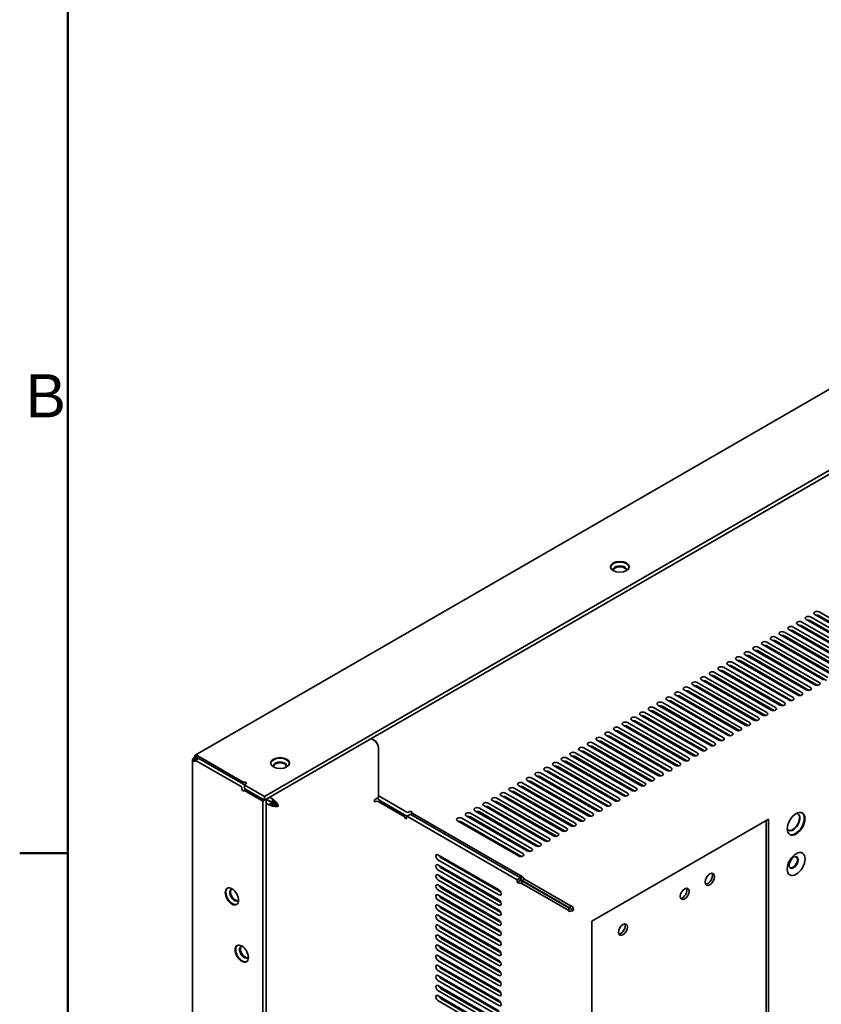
# Model space of a CAD drawing. Header units: millimetres. Extents: x 0 to 2100, y 0 to 1485.
# Tile 3 of 14: x 31 to 356, y 310 to 709. Entities that reach past the tile are written whole.
import ezdxf

# ---------------------------------------------------------------- set-up
doc = ezdxf.new("R2010")
doc.units = ezdxf.units.MM
doc.header["$LTSCALE"] = 5
for name, color, linetype, lineweight in [('Rahmen_0', 7, 'Continuous', 50), ('Rahmen_2', 7, 'Continuous', 50), ('Sichtbare Kanten(ISO)', 7, 'Continuous', 35)]:
    doc.layers.add(name, color=color, linetype=linetype, lineweight=lineweight)
doc.styles.add('Aktuell-BSI', font='arial.ttf')

# ---------------------------------------------------------------- blocks, each defined once
blk = doc.blocks.new('Ränder Standardrahmen')
at = {"layer": 'Rahmen_0'}
blk.add_line((10, 74.25), (6.1, 74.25), dxfattribs=at)
at = {"layer": 'Rahmen_0', "flags": 128}
blk.add_lwpolyline([(10, 10), (10, 287), (410, 287), (410, 10), (10, 10)], dxfattribs=at)
at = {"layer": 'Rahmen_2', "insert": (6.594, 109.625), "char_height": 3.5, "attachment_point": 7, "style": 'Aktuell-BSI'}
blk.add_mtext('B', dxfattribs=at)

msp = doc.modelspace()

# ---------------------------------------------------------------- linework, layer by layer
at = {"layer": 'Sichtbare Kanten(ISO)'}
for p, q in [((101.64, 411.02), (543.27, 665.99)), ((573.2, 650.34), (129.84, 394.37)), ((573.2, 648.81), (129.84, 392.84)), ((353.11, 468.16), (377.86, 453.87)), ((379.63, 454.89), (354.88, 469.18)), ((354.88, 467.65), (379.07, 453.68)), ((346.04, 464.07), (370.79, 449.79)), ((372.56, 450.81), (347.81, 465.1)), ((347.81, 463.56), (371.99, 449.6)), ((349.57, 466.12), (374.32, 451.83)), ((376.09, 452.85), (351.34, 467.14)), ((351.34, 465.61), (375.53, 451.64)), ((338.97, 459.99), (363.72, 445.7)), ((365.48, 446.72), (340.74, 461.01)), ((340.74, 459.48), (364.92, 445.52)), ((342.5, 462.03), (367.25, 447.74)), ((369.02, 448.77), (344.27, 463.05)), ((344.27, 461.52), (368.46, 447.56)), ((331.9, 455.91), (356.65, 441.62)), ((358.41, 442.64), (333.66, 456.93)), ((333.66, 455.4), (357.85, 441.43)), ((335.43, 457.95), (360.18, 443.66)), ((361.95, 444.68), (337.2, 458.97)), ((337.2, 457.44), (361.39, 443.48)), ((324.83, 451.83), (349.57, 437.54)), ((351.34, 438.56), (326.59, 452.85)), ((328.36, 453.87), (353.11, 439.58)), ((354.88, 440.6), (330.13, 454.89)), ((330.13, 453.36), (354.32, 439.39)), ((317.75, 447.74), (342.5, 433.46)), ((344.27, 434.48), (319.52, 448.77)), ((321.29, 449.79), (346.04, 435.5)), ((347.81, 436.52), (323.06, 450.81)), ((323.06, 449.28), (347.25, 435.31)), ((326.59, 451.32), (350.78, 437.35)), ((310.68, 443.66), (335.43, 429.37)), ((337.2, 430.39), (312.45, 444.68)), ((314.22, 445.7), (338.97, 431.41)), ((340.74, 432.44), (315.99, 446.72)), ((315.99, 445.19), (340.17, 431.23)), ((319.52, 447.23), (343.71, 433.27)), ((303.61, 439.58), (328.36, 425.29)), ((330.13, 426.31), (305.38, 440.6)), ((307.15, 441.62), (331.9, 427.33)), ((333.66, 428.35), (308.92, 442.64)), ((308.92, 441.11), (333.1, 427.15)), ((312.45, 443.15), (336.64, 429.19)), ((296.54, 435.5), (321.29, 421.21)), ((323.06, 422.23), (298.31, 436.52)), ((300.08, 437.54), (324.83, 423.25)), ((326.59, 424.27), (301.84, 438.56)), ((301.84, 437.03), (326.03, 423.06)), ((305.38, 439.07), (329.57, 425.1)), ((289.47, 431.41), (314.22, 417.13)), ((315.99, 418.15), (291.24, 432.44)), ((293.01, 433.46), (317.75, 419.17)), ((319.52, 420.19), (294.77, 434.48)), ((294.77, 432.95), (318.96, 418.98)), ((298.31, 434.99), (322.5, 421.02)), ((308.92, 414.06), (284.17, 428.35)), ((285.93, 429.37), (310.68, 415.08)), ((312.45, 416.11), (287.7, 430.39)), ((287.7, 428.86), (311.89, 414.9)), ((291.24, 430.9), (315.43, 416.94)), ((301.84, 409.98), (277.1, 424.27)), ((278.86, 425.29), (303.61, 411)), ((305.38, 412.02), (280.63, 426.31)), ((280.63, 424.78), (304.82, 410.82)), ((282.4, 427.33), (307.15, 413.04)), ((284.17, 426.82), (308.36, 412.86)), ((294.77, 405.9), (270.02, 420.19)), ((271.79, 421.21), (296.54, 406.92)), ((298.31, 407.94), (273.56, 422.23)), ((273.56, 420.7), (297.75, 406.73)), ((275.33, 423.25), (300.08, 408.96)), ((277.1, 422.74), (301.28, 408.77)), ((174.21, 417.13), (173.06, 417.79)), ((174.26, 417.15), (173.11, 417.81)), ((287.7, 401.82), (262.95, 416.11)), ((264.72, 417.13), (289.47, 402.84)), ((291.24, 403.86), (266.49, 418.15)), ((266.49, 416.62), (290.68, 402.65)), ((268.26, 419.17), (293.01, 404.88)), ((270.02, 418.66), (294.21, 404.69)), ((176.07, 413.91), (176.07, 393.96)), ((176.11, 413.94), (176.11, 395.16)), ((280.63, 397.73), (255.88, 412.02)), ((257.65, 413.04), (282.4, 398.75)), ((284.17, 399.78), (259.42, 414.06)), ((259.42, 412.53), (283.61, 398.57)), ((261.19, 415.08), (285.93, 400.8)), ((262.95, 414.57), (287.14, 400.61)), ((100.65, 409.32), (102.38, 409.32)), ((100.65, 95.43), (100.65, 409.32)), ((100.85, 409.7), (102.4, 409.33)), ((100.85, 408.87), (102.26, 409.24)), ((100.85, 408.87), (102.14, 409.18)), ((100.85, 408.87), (101.92, 409.05)), ((102.55, 409.42), (101.41, 410.65)), ((102.46, 409.36), (101.42, 409.96)), ((102.55, 409.41), (101.47, 410.03)), ((101.63, 408.88), (102.96, 409.65)), ((102.56, 409.42), (101.64, 411.02)), ((102.12, 411.07), (102.57, 409.42)), ((102.61, 409.45), (102.12, 411.07)), ((102.12, 411.07), (102.71, 409.5)), ((102.13, 408.83), (120.34, 398.32)), ((102.79, 409.55), (102.79, 410.8)), ((121.23, 400.15), (102.79, 410.8)), ((121.66, 399.09), (103.46, 409.6)), ((273.56, 393.65), (248.81, 407.94)), ((250.58, 408.96), (275.33, 394.67)), ((277.1, 395.69), (252.35, 409.98)), ((252.35, 408.45), (276.54, 394.49)), ((254.11, 411), (278.86, 396.71)), ((255.88, 410.49), (280.07, 396.53)), ((266.49, 389.57), (241.74, 403.86)), ((243.51, 404.88), (268.26, 390.59)), ((270.02, 391.61), (245.28, 405.9)), ((245.28, 404.37), (269.46, 390.4)), ((247.04, 406.92), (271.79, 392.63)), ((248.81, 406.41), (273, 392.44)), ((121.89, 399.37), (122.33, 399.62)), ((259.42, 385.49), (234.67, 399.78)), ((236.44, 400.8), (261.19, 386.51)), ((262.95, 387.53), (238.2, 401.82)), ((238.2, 400.29), (262.39, 386.32)), ((239.97, 402.84), (264.72, 388.55)), ((241.74, 402.33), (265.93, 388.36)), ((120.69, 397.71), (120.69, 397.2)), ((122.26, 397.21), (121.45, 396.74)), ((121.7, 396.72), (129.18, 392.4)), ((121.74, 399.16), (121.74, 397.63)), ((129.84, 394.37), (121.89, 398.96)), ((121.89, 397.43), (129.84, 392.84)), ((252.35, 381.4), (227.6, 395.69)), ((229.37, 396.71), (254.11, 382.42)), ((255.88, 383.45), (231.13, 397.73)), ((231.13, 396.2), (255.32, 382.24)), ((232.9, 398.75), (257.65, 384.47)), ((234.67, 398.24), (258.86, 384.28)), ((129.18, 392.4), (130.5, 393.17)), ((129.18, 392.4), (129.18, 78.15)), ((129.84, 392.84), (129.84, 394.37)), ((130.5, 393.17), (130.46, 393.19)), ((132.98, 391.74), (130.5, 393.17)), ((130.5, 393.17), (130.5, 78.92)), ((130.5, 391.64), (131.65, 390.97)), ((130.55, 393.24), (133.02, 391.81)), ((131.65, 390.97), (132.98, 391.74)), ((133.22, 391.6), (131.65, 390.97)), ((133.02, 393.35), (131.87, 394.01)), ((133.22, 391.6), (132.5, 390.6)), ((133.02, 393.35), (133.02, 391.81)), ((133.77, 392.8), (133.02, 391.81)), ((133.77, 392.8), (133.27, 391.67)), ((133.27, 391.67), (134.49, 392.05)), ((134.49, 392.05), (133.55, 391.51)), ((133.55, 391.51), (135.06, 391.22)), ((176.07, 393.96), (174.83, 393.24)), ((174.83, 392.22), (174.92, 392.27)), ((186.46, 386.22), (175.98, 392.27)), ((187.6, 387.91), (176.64, 394.24)), ((176.64, 392.71), (187.6, 386.38)), ((245.28, 377.32), (220.53, 391.61)), ((222.29, 392.63), (247.04, 378.34)), ((248.81, 379.36), (224.06, 393.65)), ((224.06, 392.12), (248.25, 378.16)), ((225.83, 394.67), (250.58, 380.38)), ((227.6, 394.16), (251.79, 380.2)), ((132.5, 390.6), (133.51, 391.43)), ((133.51, 391.43), (133.51, 390.35)), ((133.51, 390.35), (133.8, 391.27)), ((133.8, 391.27), (135.36, 390.36)), ((133.8, 391.27), (134.51, 390.27)), ((133.84, 391.34), (135.41, 390.44)), ((135.06, 391.22), (133.84, 391.34)), ((188.75, 388.17), (188.31, 387.91)), ((189.53, 387.74), (189.53, 386.8)), ((233.77, 362.07), (189.67, 387.53)), ((238.2, 373.24), (213.46, 387.53)), ((215.22, 388.55), (239.97, 374.26)), ((241.74, 375.28), (216.99, 389.57)), ((216.99, 388.04), (241.18, 374.07)), ((218.76, 390.59), (243.51, 376.3)), ((220.53, 390.08), (244.72, 376.11)), ((187.47, 386.05), (187.47, 385.54)), ((187.57, 386.28), (188.9, 387.04)), ((232.4, 360.52), (187.82, 386.25)), ((189.15, 387.02), (233.72, 361.28)), ((208.15, 384.47), (232.9, 370.18)), ((234.67, 371.2), (209.92, 385.49)), ((209.92, 383.96), (234.11, 369.99)), ((211.69, 386.51), (236.44, 372.22)), ((213.46, 386), (237.64, 372.03)), ((334.28, 385.13), (262.69, 343.79)), ((333.4, 384.62), (333.4, 236.63)), ((334.28, 236.12), (334.28, 385.13)), ((224.95, 356.4), (200.2, 370.69)), ((200.2, 368.65), (224.95, 354.36)), ((225.71, 355.45), (201.52, 369.41)), ((224.95, 352.32), (200.2, 366.61)), ((200.2, 364.56), (224.95, 350.28)), ((225.71, 351.36), (201.52, 365.33)), ((224.95, 348.23), (200.2, 362.52)), ((200.2, 360.48), (224.95, 346.19)), ((225.71, 347.28), (201.52, 361.25)), ((233.72, 361.28), (232.4, 360.52)), ((232.4, 360.52), (232.4, 359.51)), ((232.4, 359.51), (233.72, 360.28)), ((233.72, 360.28), (233.72, 361.28)), ((233.72, 360.57), (233.77, 360.54)), ((233.93, 362.17), (233.77, 362.07)), ((233.77, 362.07), (233.77, 360.54)), ((233.77, 360.54), (233.93, 360.64)), ((233.93, 360.64), (233.93, 362.17)), ((253.29, 349.16), (234.25, 360.15)), ((234.25, 359.07), (234.25, 360.15)), ((234.31, 360.24), (235.25, 360.78)), ((234.31, 360.24), (253.35, 349.25)), ((254.28, 349.79), (235.25, 360.78)), ((224.95, 344.15), (200.2, 358.44)), ((200.2, 356.4), (224.95, 342.11)), ((225.71, 343.2), (201.52, 357.16)), ((234.25, 359.07), (253.29, 348.07)), ((224.95, 340.07), (200.2, 354.36)), ((200.2, 352.32), (224.95, 338.03)), ((225.71, 339.12), (201.52, 353.08)), ((224.95, 335.99), (200.2, 350.28)), ((200.2, 348.23), (224.95, 333.95)), ((225.71, 335.03), (201.52, 349)), ((253.29, 348.07), (253.29, 349.16)), ((253.29, 348.07), (253.29, 347.7)), ((253.35, 349.25), (254.28, 349.79)), ((255.15, 348.15), (253.82, 348.91)), ((254.61, 349.98), (254.28, 349.79)), ((224.95, 331.9), (200.2, 346.19)), ((200.2, 344.15), (224.95, 329.86)), ((225.71, 330.95), (201.52, 344.92)), ((262.69, 343.79), (262.69, 194.78)), ((224.95, 327.82), (200.2, 342.11)), ((200.2, 340.07), (224.95, 325.78)), ((225.71, 326.87), (201.52, 340.83)), ((224.95, 323.74), (200.2, 338.03)), ((200.2, 335.99), (224.95, 321.7)), ((225.71, 322.79), (201.52, 336.75)), ((224.95, 319.66), (200.2, 333.95)), ((200.2, 331.9), (224.95, 317.62)), ((225.71, 318.7), (201.52, 332.67)), ((224.95, 315.57), (200.2, 329.86)), ((200.2, 327.82), (224.95, 313.53)), ((225.71, 314.62), (201.52, 328.59)), ((224.95, 311.49), (200.2, 325.78)), ((200.2, 323.74), (224.95, 309.45)), ((225.71, 310.54), (201.52, 324.5)), ((224.95, 307.41), (200.2, 321.7)), ((200.2, 319.66), (224.95, 305.37)), ((225.71, 306.46), (201.52, 320.42)), ((224.95, 303.33), (200.2, 317.62)), ((200.2, 315.57), (224.95, 301.29)), ((225.71, 302.37), (201.52, 316.34)), ((224.95, 299.24), (200.2, 313.53)), ((225.71, 298.29), (201.52, 312.26)), ((200.2, 311.49), (224.95, 297.2))]:
    msp.add_line(p, q, dxfattribs=at)
for centre, major_axis in [((274, 487.5), (3.81, 0)), ((136.12, 407.89), (3.81, 0)), ((345.51, 383.24), (2.53, 4.38)), ((345.51, 366.91), (2.56, 4.43)), ((344.49, 367.5), (1.31, 2.27)), ((310.51, 360.69), (1.38, 2.38)), ((116.63, 353.77), (-1.91, 3.3)), ((300.34, 354.82), (1.28, 2.22)), ((275.24, 340.32), (1.28, 2.22)), ((120.6, 330.55), (-1.91, 3.3))]:
    msp.add_ellipse(centre, major_axis=major_axis, ratio=0.57735, dxfattribs=at)
for centre, major_axis, ratio, start_param, end_param in [((274, 487.24), (-3.81, 0), 0.57735, 3.199585, 6.225193), ((274, 486.32), (2.69, 0), 0.57735, 5.98792, 9.720043), ((274, 485.97), (-2.69, 0), 0.57735, 3.256959, 6.167819), ((350.46, 466.63), (-1.25, 0), 0.57735, 3.926991, 7.068583), ((353.99, 468.67), (-1.25, 0), 0.57735, 3.926991, 7.068583), ((353.99, 467.14), (1.25, 0), 0.57735, 0.785398, 1.832596), ((346.92, 464.58), (-1.25, 0), 0.57735, 3.926991, 7.068583), ((346.92, 463.05), (1.25, 0), 0.57735, 0.785398, 1.832596), ((350.46, 465.1), (1.25, 0), 0.57735, 0.785398, 1.832596), ((339.85, 460.5), (-1.25, 0), 0.57735, 3.926991, 7.068583), ((339.85, 458.97), (1.25, 0), 0.57735, 0.785398, 1.832596), ((343.39, 462.54), (-1.25, 0), 0.57735, 3.926991, 7.068583), ((343.39, 461.01), (1.25, 0), 0.57735, 0.785398, 1.832596), ((332.78, 456.42), (-1.25, 0), 0.57735, 3.926991, 7.068583), ((332.78, 454.89), (1.25, 0), 0.57735, 0.785398, 1.832596), ((336.32, 458.46), (-1.25, 0), 0.57735, 3.926991, 7.068583), ((336.32, 456.93), (1.25, 0), 0.57735, 0.785398, 1.832596), ((325.71, 452.34), (-1.25, 0), 0.57735, 3.926991, 7.068583), ((325.71, 450.81), (1.25, 0), 0.57735, 0.785398, 1.832596), ((329.24, 454.38), (-1.25, 0), 0.57735, 3.926991, 7.068583), ((329.24, 452.85), (1.25, 0), 0.57735, 0.785398, 1.832596), ((318.64, 448.25), (-1.25, 0), 0.57735, 3.926991, 7.068583), ((318.64, 446.72), (1.25, 0), 0.57735, 0.785398, 1.832596), ((322.17, 450.3), (-1.25, 0), 0.57735, 3.926991, 7.068583), ((322.17, 448.77), (1.25, 0), 0.57735, 0.785398, 1.832596), ((311.57, 444.17), (-1.25, 0), 0.57735, 3.926991, 7.068583), ((311.57, 442.64), (1.25, 0), 0.57735, 0.785398, 1.832596), ((315.1, 446.21), (-1.25, 0), 0.57735, 3.926991, 7.068583), ((315.1, 444.68), (1.25, 0), 0.57735, 0.785398, 1.832596), ((304.5, 440.09), (-1.25, 0), 0.57735, 3.926991, 7.068583), ((308.03, 442.13), (-1.25, 0), 0.57735, 3.926991, 7.068583), ((308.03, 440.6), (1.25, 0), 0.57735, 0.785398, 1.832596), ((353.99, 440.09), (1.25, 0), 0.57735, 3.926991, 7.068583), ((297.42, 436.01), (-1.25, 0), 0.57735, 3.926991, 7.068583), ((300.96, 438.05), (-1.25, 0), 0.57735, 3.926991, 7.068583), ((300.96, 436.52), (1.25, 0), 0.57735, 0.785398, 1.832596), ((304.5, 438.56), (1.25, 0), 0.57735, 0.785398, 1.832596), ((346.92, 436.01), (1.25, 0), 0.57735, 3.926991, 7.068583), ((350.46, 438.05), (1.25, 0), 0.57735, 3.926991, 7.068583), ((290.35, 431.92), (-1.25, 0), 0.57735, 3.926991, 7.068583), ((293.89, 433.97), (-1.25, 0), 0.57735, 3.926991, 7.068583), ((293.89, 432.44), (1.25, 0), 0.57735, 0.785398, 1.832596), ((297.42, 434.48), (1.25, 0), 0.57735, 0.785398, 1.832596), ((339.85, 431.92), (1.25, 0), 0.57735, 3.926991, 7.068583), ((343.39, 433.97), (1.25, 0), 0.57735, 3.926991, 7.068583), ((283.28, 427.84), (-1.25, 0), 0.57735, 3.926991, 7.068583), ((286.82, 429.88), (-1.25, 0), 0.57735, 3.926991, 7.068583), ((286.82, 428.35), (1.25, 0), 0.57735, 0.785398, 1.832596), ((290.35, 430.39), (1.25, 0), 0.57735, 0.785398, 1.832596), ((332.78, 427.84), (1.25, 0), 0.57735, 3.926991, 7.068583), ((336.32, 429.88), (1.25, 0), 0.57735, 3.926991, 7.068583), ((276.21, 423.76), (-1.25, 0), 0.57735, 3.926991, 7.068583), ((279.75, 425.8), (-1.25, 0), 0.57735, 3.926991, 7.068583), ((279.75, 424.27), (1.25, 0), 0.57735, 0.785398, 1.832596), ((283.28, 426.31), (1.25, 0), 0.57735, 0.785398, 1.832596), ((325.71, 423.76), (1.25, 0), 0.57735, 3.926991, 7.068583), ((329.24, 425.8), (1.25, 0), 0.57735, 3.926991, 7.068583), ((269.14, 419.68), (-1.25, 0), 0.57735, 3.926991, 7.068583), ((272.68, 421.72), (-1.25, 0), 0.57735, 3.926991, 7.068583), ((272.68, 420.19), (1.25, 0), 0.57735, 0.785398, 1.832596), ((276.21, 422.23), (1.25, 0), 0.57735, 0.785398, 1.832596), ((318.64, 419.68), (1.25, 0), 0.57735, 3.926991, 7.068583), ((322.17, 421.72), (1.25, 0), 0.57735, 3.926991, 7.068583), ((174.21, 414.98), (-1.31, 2.27), 0.57735, 3.926991, 5.497787), ((174.26, 415.01), (-1.31, 2.27), 0.57735, 3.926991, 5.497787), ((262.07, 415.59), (-1.25, 0), 0.57735, 3.926991, 7.068583), ((265.61, 417.64), (-1.25, 0), 0.57735, 3.926991, 7.068583), ((265.61, 416.11), (1.25, 0), 0.57735, 0.785398, 1.832596), ((269.14, 418.15), (1.25, 0), 0.57735, 0.785398, 1.832596), ((311.57, 415.59), (1.25, 0), 0.57735, 3.926991, 7.068583), ((315.1, 417.64), (1.25, 0), 0.57735, 3.926991, 7.068583), ((255, 411.51), (-1.25, 0), 0.57735, 3.926991, 7.068583), ((258.53, 413.55), (-1.25, 0), 0.57735, 3.926991, 7.068583), ((258.53, 412.02), (1.25, 0), 0.57735, 0.785398, 1.832596), ((262.07, 414.06), (1.25, 0), 0.57735, 0.785398, 1.832596), ((304.5, 411.51), (1.25, 0), 0.57735, 3.926991, 7.068583), ((308.03, 413.55), (1.25, 0), 0.57735, 3.926991, 7.068583), ((103.28, 409.12), (2.62, -0.23), 0.391979, 2.783974, 3.176673), ((103.28, 409.32), (2.62, 0), 0.445205, 3.141593, 3.534292), ((103.28, 408.88), (2.62, -0.52), 0.399383, 2.434903, 2.827602), ((103.28, 409.5), (-2.62, -0.12), 0.543707, 0.367361, 0.76006), ((103.32, 408.96), (-1.76, 2.01), 0.399383, 0.313991, 0.70669), ((102.95, 408.74), (1.31, -2.27), 0.379581, 3.141593, 3.534292), ((101.45, 409.99), (0.0221, 0.0383), 0.57735, 3.141593, 6.283185), ((102.13, 408.02), (-0.5, 0.866), 0.57735, 5.497787, 7.068583), ((102.95, 408.74), (-1.31, 2.27), 0.445205, 5.890486, 6.283185), ((102.79, 408.65), (1.21, -2.33), 0.543707, 2.381533, 2.774232), ((103.46, 408.78), (-0.5, 0.866), 0.57735, 5.497787, 6.283185), ((136.12, 407.63), (-3.81, 0), 0.57735, 3.199585, 6.225193), ((136.12, 406.72), (2.69, 0), 0.57735, 5.98792, 9.720043), ((136.12, 406.36), (-2.69, 0), 0.57735, 3.256959, 6.167819), ((247.93, 407.43), (-1.25, 0), 0.57735, 3.926991, 7.068583), ((251.46, 409.47), (-1.25, 0), 0.57735, 3.926991, 7.068583), ((251.46, 407.94), (1.25, 0), 0.57735, 0.785398, 1.832596), ((255, 409.98), (1.25, 0), 0.57735, 0.785398, 1.832596), ((297.42, 407.43), (1.25, 0), 0.57735, 3.926991, 7.068583), ((300.96, 409.47), (1.25, 0), 0.57735, 3.926991, 7.068583), ((240.86, 403.35), (-1.25, 0), 0.57735, 3.926991, 7.068583), ((244.39, 405.39), (-1.25, 0), 0.57735, 3.926991, 7.068583), ((244.39, 403.86), (1.25, 0), 0.57735, 0.785398, 1.832596), ((247.93, 405.9), (1.25, 0), 0.57735, 0.785398, 1.832596), ((290.35, 403.35), (1.25, 0), 0.57735, 3.926991, 7.068583), ((293.89, 405.39), (1.25, 0), 0.57735, 3.926991, 7.068583), ((121.58, 400.36), (0.5, 0), 0.57735, 3.926991, 5.11339), ((121.97, 399.83), (0.5, 0), 0.57735, 5.497787, 8.254983), ((233.79, 399.26), (-1.25, 0), 0.57735, 3.926991, 7.068583), ((237.32, 401.31), (-1.25, 0), 0.57735, 3.926991, 7.068583), ((237.32, 399.78), (1.25, 0), 0.57735, 0.785398, 1.832596), ((240.86, 401.82), (1.25, 0), 0.57735, 0.785398, 1.832596), ((283.28, 399.26), (1.25, 0), 0.57735, 3.926991, 7.068583), ((286.82, 401.31), (1.25, 0), 0.57735, 3.926991, 7.068583), ((120.34, 397.91), (-0.25, 0.433), 0.57735, 3.926991, 5.497787), ((121.05, 396.99), (0.25, -0.433), 0.57735, 3.926991, 6.684187), ((121.7, 396.31), (-0.25, 0.433), 0.57735, 5.497787, 6.684187), ((121.66, 398.68), (0.25, -0.433), 0.57735, 2.143815, 2.356194), ((122.24, 399.16), (-0.5, 0), 0.57735, 5.497787, 7.068583), ((122.24, 397.63), (-0.5, 0), 0.57735, 0, 0.785398), ((226.71, 395.18), (-1.25, 0), 0.57735, 3.926991, 7.068583), ((230.25, 397.22), (-1.25, 0), 0.57735, 3.926991, 7.068583), ((230.25, 395.69), (1.25, 0), 0.57735, 0.785398, 1.832596), ((233.79, 397.73), (1.25, 0), 0.57735, 0.785398, 1.832596), ((276.21, 395.18), (1.25, 0), 0.57735, 3.926991, 7.068583), ((279.75, 397.22), (1.25, 0), 0.57735, 3.926991, 7.068583), ((133.51, 392.04), (-0.742, 0.16), 0.675461, 0.930068, 1.322767), ((133.02, 391.2), (-1.43, 2.2), 0.609119, 5.07329, 5.46599), ((133.06, 391.23), (-0.53, 0.55), 0.616583, 4.953514, 5.346213), ((133.51, 392), (-0.689, 0.517), 0.57113, 1.583158, 1.975857), ((133.18, 391.29), (-0.751, 0.4), 0.448058, 4.439802, 4.832501), ((133.35, 391.39), (0.812, -0.388), 0.217177, 1.03019, 1.422889), ((133.06, 391.23), (1.75, -2), 0.613063, 1.449699, 1.842398), ((133.18, 391.29), (1.95, -1.87), 0.546151, 1.021631, 1.41433), ((174.83, 392.73), (-0.312, -0.541), 0.57735, 3.926991, 7.068583), ((175.45, 391.97), (0.75, 0), 0.57735, 0.785398, 2.356194), ((175.45, 391.97), (-2.63, 0), 0.57735, 4.592947, 4.79324), ((176.64, 394.85), (-1.31, 2.27), 0.57735, 1.757066, 2.356194), ((176.64, 394.85), (0.375, -0.65), 0.57735, 3.926991, 5.497787), ((219.64, 391.1), (-1.25, 0), 0.57735, 3.926991, 7.068583), ((223.18, 393.14), (-1.25, 0), 0.57735, 3.926991, 7.068583), ((223.18, 391.61), (1.25, 0), 0.57735, 0.785398, 1.832596), ((226.71, 393.65), (1.25, 0), 0.57735, 0.785398, 1.832596), ((269.14, 391.1), (1.25, 0), 0.57735, 3.926991, 7.068583), ((272.68, 393.14), (1.25, 0), 0.57735, 3.926991, 7.068583), ((133.51, 392), (-2.62, 0.17), 0.593422, 0.824708, 1.217407), ((133.51, 391.86), (-2.61, 0.51), 0.562792, 1.287821, 1.68052), ((133.51, 391.86), (-0.715, 0.625), 0.359777, 1.875343, 2.268042), ((133.51, 391.67), (-2.61, 0.63), 0.480529, 1.685973, 2.078672), ((134.06, 391.16), (0.0221, 0.0383), 0.57735, 3.141593, 6.283185), ((133.51, 391.67), (2.6, -0.72), 0.460484, 5.232415, 5.625114), ((133.35, 391.39), (1.93, -1.89), 0.460484, 0.658071, 1.05077), ((135.39, 390.4), (-0.0221, -0.0383), 0.57735, 0, 3.141593), ((187.96, 388.11), (0.5, 0), 0.57735, 3.926991, 5.497787), ((189.11, 387.96), (0.5, 0), 0.57735, 5.882184, 8.63938), ((190.03, 387.74), (-0.5, 0), 0.57735, 5.882184, 7.068583), ((212.57, 387.02), (-1.25, 0), 0.57735, 3.926991, 7.068583), ((216.11, 389.06), (-1.25, 0), 0.57735, 3.926991, 7.068583), ((216.11, 387.53), (1.25, 0), 0.57735, 0.785398, 1.832596), ((219.64, 389.57), (1.25, 0), 0.57735, 0.785398, 1.832596), ((262.07, 387.02), (1.25, 0), 0.57735, 3.926991, 7.068583), ((265.61, 389.06), (1.25, 0), 0.57735, 3.926991, 7.068583), ((345.24, 383.39), (2.53, 4.38), 0.57735, 3.193995, 6.230783), ((186.46, 385.81), (0.25, -0.433), 0.57735, 1.169795, 2.356194), ((187.12, 385.74), (0.25, -0.433), 0.57735, 4.311388, 7.068583), ((187.82, 385.84), (-0.25, 0.433), 0.57735, 5.497787, 7.068583), ((187.96, 386.58), (-0.5, 0), 0.57735, 0.785398, 0.997778), ((189.15, 386.61), (-0.25, 0.433), 0.57735, 5.497787, 6.283185), ((209.04, 384.98), (-1.25, 0), 0.57735, 3.926991, 7.068583), ((209.04, 383.45), (1.25, 0), 0.57735, 0.785398, 1.832596), ((212.57, 385.49), (1.25, 0), 0.57735, 0.785398, 1.832596), ((258.53, 384.98), (1.25, 0), 0.57735, 3.926991, 7.068583), ((344.36, 383.9), (-1.91, -3.3), 0.57735, 5.945073, 9.762891), ((344.18, 384.01), (1.91, 3.3), 0.57735, 3.187977, 6.236801), ((251.46, 380.89), (1.25, 0), 0.57735, 3.926991, 7.068583), ((255, 382.94), (1.25, 0), 0.57735, 3.926991, 7.068583), ((244.39, 376.81), (1.25, 0), 0.57735, 3.926991, 7.068583), ((247.93, 378.85), (1.25, 0), 0.57735, 3.926991, 7.068583), ((237.32, 372.73), (1.25, 0), 0.57735, 3.926991, 7.068583), ((240.86, 374.77), (1.25, 0), 0.57735, 3.926991, 7.068583), ((200.2, 369.67), (-0.62, 1.08), 0.57735, 5.497787, 8.63938), ((201.52, 370.43), (-0.62, 1.08), 0.57735, 1.308997, 2.356194), ((233.79, 370.69), (1.25, 0), 0.57735, 3.926991, 7.068583), ((344.18, 367.68), (1.31, 2.27), 0.57735, 3.259718, 6.16506), ((200.2, 365.58), (-0.62, 1.08), 0.57735, 5.497787, 8.63938), ((201.52, 366.35), (-0.62, 1.08), 0.57735, 1.308997, 2.356194), ((200.2, 361.5), (-0.62, 1.08), 0.57735, 5.497787, 8.63938), ((201.52, 362.27), (-0.62, 1.08), 0.57735, 1.308997, 2.356194), ((234.25, 360.58), (-0.75, 0), 0.57735, 0.785398, 1.570796), ((233.93, 360.03), (1.31, -2.27), 0.57735, 1.570796, 2.356194), ((233.93, 360.03), (-0.375, 0.65), 0.57735, 4.712389, 5.497787), ((309.62, 361.2), (1.38, 2.38), 0.57735, 3.468813, 5.955965), ((116.85, 353.9), (1.91, -3.3), 0.57735, 3.199585, 6.225193), ((117.64, 354.36), (-1.34, 2.33), 0.57735, 5.98792, 9.720043), ((117.95, 354.54), (1.34, -2.33), 0.57735, 3.256959, 6.167819), ((200.2, 357.42), (-0.62, 1.08), 0.57735, 5.497787, 8.63938), ((201.52, 358.18), (-0.62, 1.08), 0.57735, 1.308997, 2.356194), ((224.95, 355.38), (0.62, -1.08), 0.57735, 5.497787, 8.63938), ((234.25, 360.58), (2.63, 0), 0.57735, 3.926991, 4.712389), ((299.46, 355.33), (1.28, 2.22), 0.57735, 3.493757, 5.931021), ((200.2, 353.34), (-0.62, 1.08), 0.57735, 5.497787, 8.63938), ((201.52, 354.1), (-0.62, 1.08), 0.57735, 1.308997, 2.356194), ((224.95, 351.3), (0.62, -1.08), 0.57735, 5.497787, 8.63938), ((200.2, 349.25), (-0.62, 1.08), 0.57735, 5.497787, 8.63938), ((201.52, 350.02), (-0.62, 1.08), 0.57735, 1.308997, 2.356194), ((224.95, 347.21), (0.62, -1.08), 0.57735, 5.497787, 8.63938), ((253.29, 349.22), (0.75, 0), 0.57735, 4.712389, 5.497787), ((253.29, 349.22), (-2.63, 0), 0.57735, 1.570796, 2.356194), ((253.29, 349.22), (0.375, -0.65), 0.57735, 0.785398, 1.570796), ((253.29, 349.22), (-1.31, 2.27), 0.57735, 3.926991, 4.712389), ((200.2, 345.17), (-0.62, 1.08), 0.57735, 5.497787, 8.63938), ((201.52, 345.94), (-0.62, 1.08), 0.57735, 1.308997, 2.356194), ((224.95, 343.13), (0.62, -1.08), 0.57735, 5.497787, 8.63938), ((200.2, 341.09), (-0.62, 1.08), 0.57735, 5.497787, 8.63938), ((201.52, 341.86), (-0.62, 1.08), 0.57735, 1.308997, 2.356194), ((224.95, 339.05), (0.62, -1.08), 0.57735, 5.497787, 8.63938), ((274.36, 340.83), (1.28, 2.22), 0.57735, 3.493757, 5.931021), ((200.2, 337.01), (-0.62, 1.08), 0.57735, 5.497787, 8.63938), ((201.52, 337.77), (-0.62, 1.08), 0.57735, 1.308997, 2.356194), ((224.95, 334.97), (0.62, -1.08), 0.57735, 5.497787, 8.63938), ((120.83, 330.68), (1.91, -3.3), 0.57735, 3.199585, 6.225193), ((121.62, 331.14), (-1.34, 2.33), 0.57735, 5.98792, 9.720043), ((121.93, 331.32), (1.34, -2.33), 0.57735, 3.256959, 6.167819), ((200.2, 332.92), (-0.62, 1.08), 0.57735, 5.497787, 8.63938), ((201.52, 333.69), (-0.62, 1.08), 0.57735, 1.308997, 2.356194), ((224.95, 330.88), (0.62, -1.08), 0.57735, 5.497787, 8.63938), ((200.2, 328.84), (-0.62, 1.08), 0.57735, 5.497787, 8.63938), ((201.52, 329.61), (-0.62, 1.08), 0.57735, 1.308997, 2.356194), ((224.95, 326.8), (0.62, -1.08), 0.57735, 5.497787, 8.63938), ((200.2, 324.76), (-0.62, 1.08), 0.57735, 5.497787, 8.63938), ((201.52, 325.53), (-0.62, 1.08), 0.57735, 1.308997, 2.356194), ((224.95, 322.72), (0.62, -1.08), 0.57735, 5.497787, 8.63938), ((200.2, 320.68), (-0.62, 1.08), 0.57735, 5.497787, 8.63938), ((201.52, 321.44), (-0.62, 1.08), 0.57735, 1.308997, 2.356194), ((224.95, 318.64), (0.62, -1.08), 0.57735, 5.497787, 8.63938), ((200.2, 316.59), (-0.62, 1.08), 0.57735, 5.497787, 8.63938), ((201.52, 317.36), (-0.62, 1.08), 0.57735, 1.308997, 2.356194), ((224.95, 314.55), (0.62, -1.08), 0.57735, 5.497787, 8.63938), ((200.2, 312.51), (-0.62, 1.08), 0.57735, 5.497787, 8.63938), ((201.52, 313.28), (-0.62, 1.08), 0.57735, 1.308997, 2.356194), ((224.95, 310.47), (0.62, -1.08), 0.57735, 5.497787, 8.63938)]:
    msp.add_ellipse(centre, major_axis=major_axis, ratio=ratio, start_param=start_param, end_param=end_param, dxfattribs=at)

# ---------------------------------------------------------------- block references
at = {"xscale": 5, "yscale": 5, "zscale": 5}
msp.add_blockref('Ränder Standardrahmen', (0, 0), dxfattribs=at)

doc.saveas('drawing.dxf')
